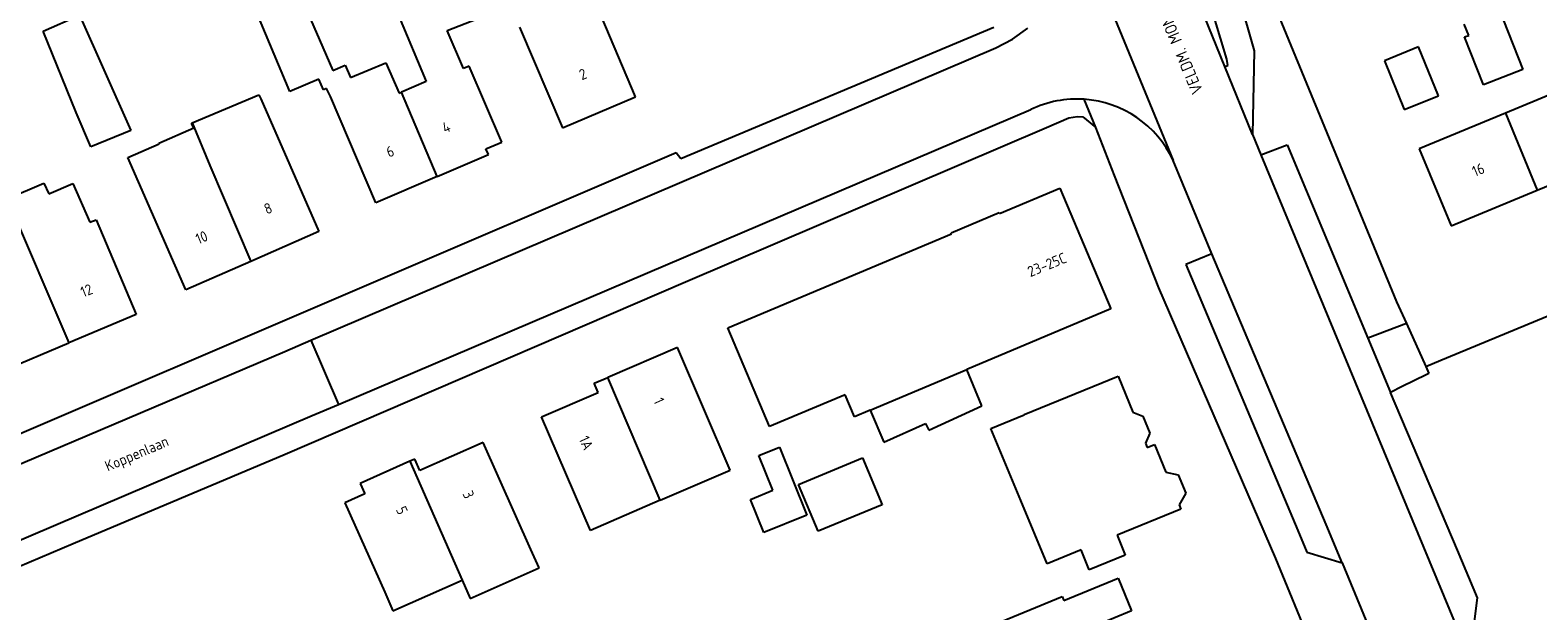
# Model space of a CAD drawing. Extents: x 145741 to 149421, y 457889 to 459999.
# Tile 50 of 84: x 147858 to 147985, y 459322 to 459371. Entities that reach past the tile are written whole.
import ezdxf
from ezdxf.enums import TextEntityAlignment as Align

# ---------------------------------------------------------------- set-up
doc = ezdxf.new("R2010")
doc.units = 0
doc.header["$LTSCALE"] = 4
doc.layers.get('0').update_dxf_attribs({"linetype": 'CONTINUOUS'})
doc.styles.add('ISO', font='ISO')
doc.styles.get("Standard").update_dxf_attribs({"font": 'ISO'})

msp = doc.modelspace()

# ---------------------------------------------------------------- linework, layer by layer
at = {"linetype": 'Continuous'}
for p, q in [((147945.12, 459382.53), (147954.26, 459360.35)), ((147878.98, 459378.57), (147883.57, 459367.9)), ((147960.79, 459378.2), (147973.06, 459348.44)), ((147879.97, 459366.14), (147875.39, 459377.07)), ((147959.43, 459375.33), (147961.09, 459369.56)), ((147909.05, 459365.69), (147905.44, 459374.18)), ((147958.79, 459368.87), (147957.17, 459374.21)), ((147958.6, 459368.26), (147956.53, 459373.34)), ((147859.21, 459371.23), (147862.26, 459372.56)), ((147862.26, 459372.56), (147866.59, 459362.85)), ((147889.11, 459372.54), (147891.43, 459366.98)), ((147893.2, 459371.27), (147895.73, 459372.27)), ((147899.29, 459371.57), (147902.9, 459363.08)), ((147939.17, 459371.53), (147912.85, 459360.48)), ((147940.76, 459370.54), (147942.04, 459371.46)), ((147979.12, 459370.86), (147978.75, 459371.8)), ((147982.05, 459372.11), (147983.67, 459368)), ((147861.99, 459364.37), (147859.21, 459371.23)), ((147894.57, 459368.07), (147893.2, 459371.27)), ((147939.36, 459369.83), (147940.76, 459370.54)), ((147978.77, 459370.73), (147979.12, 459370.86)), ((147980.37, 459366.7), (147978.77, 459370.73)), ((147881.73, 459345.22), (147939.36, 459369.83)), ((147958.85, 459368.34), (147958.79, 459368.87)), ((147961.09, 459369.56), (147960.93, 459362.52)), ((147974.9, 459369.9), (147972.03, 459368.73)), ((147976.57, 459365.79), (147974.9, 459369.9)), ((147883.57, 459367.9), (147884.62, 459368.35)), ((147884.62, 459368.35), (147885.07, 459367.32)), ((147885.07, 459367.32), (147888.04, 459368.56)), ((147888.04, 459368.56), (147889.16, 459366.01)), ((147895.05, 459368.28), (147894.57, 459368.07)), ((147897.8, 459361.89), (147895.05, 459368.28)), ((147958.6, 459368.26), (147958.85, 459368.34)), ((147960.93, 459362.52), (147958.6, 459368.26)), ((147972.03, 459368.73), (147973.7, 459364.62)), ((147983.67, 459368), (147980.37, 459366.7)), ((147882.4, 459367.19), (147879.97, 459366.14)), ((147882.79, 459366.29), (147882.4, 459367.19)), ((147883.06, 459366.41), (147882.79, 459366.29)), ((147883.37, 459365.71), (147883.06, 459366.41)), ((147891.43, 459366.98), (147889.35, 459366.09)), ((147988.83, 459367.06), (147982.23, 459364.33)), ((147871.76, 459363.5), (147877.36, 459365.87)), ((147877.36, 459365.87), (147877.51, 459365.53)), ((147877.51, 459365.53), (147882.4, 459354.36)), ((147887.21, 459356.78), (147883.37, 459365.71)), ((147889.16, 459366.01), (147889.35, 459366.09)), ((147892.35, 459358.99), (147889.35, 459366.09)), ((147902.9, 459363.08), (147909.05, 459365.69)), ((147947.76, 459363.11), (147946.78, 459365.49)), ((147973.7, 459364.62), (147976.57, 459365.79)), ((147863.23, 459361.48), (147861.99, 459364.37)), ((147884.05, 459339.8), (147942.29, 459364.63)), ((147943.62, 459363.12), (147945.48, 459363.92)), ((147945.48, 459363.92), (147946.21, 459364.04)), ((147946.21, 459364.04), (147946.66, 459364.02)), ((147946.66, 459364.02), (147947.76, 459363.11)), ((147982.23, 459364.33), (147974.97, 459361.31)), ((147982.23, 459364.33), (147984.89, 459357.83)), ((147866.59, 459362.85), (147863.23, 459361.48)), ((147868.94, 459361.8), (147871.88, 459363.1)), ((147871.68, 459363.46), (147871.76, 459363.5)), ((147871.88, 459363.1), (147871.68, 459363.46)), ((147871.76, 459363.5), (147873.24, 459359.92)), ((147913.25, 459350.13), (147943.62, 459363.12)), ((147949.34, 459359.08), (147947.76, 459363.11)), ((147960.93, 459362.52), (147961.64, 459360.82)), ((147866.34, 459360.6), (147868.96, 459361.75)), ((147868.96, 459361.75), (147868.94, 459361.8)), ((147896.46, 459361.32), (147897.8, 459361.89)), ((147896.66, 459360.85), (147896.46, 459361.32)), ((147961.64, 459360.82), (147963.85, 459361.67)), ((147963.85, 459361.67), (147970.64, 459345.4)), ((147974.97, 459361.31), (147977.66, 459354.83)), ((147912.45, 459360.99), (147855.66, 459336.65)), ((147871.21, 459349.47), (147866.34, 459360.6)), ((147892.35, 459358.99), (147896.66, 459360.85)), ((147912.85, 459360.48), (147912.45, 459360.99)), ((147957.53, 459352.49), (147954.26, 459360.35)), ((147961.64, 459360.82), (147975.8, 459326.66)), ((147984.89, 459357.83), (147991.49, 459360.57)), ((147873.24, 459359.92), (147876.67, 459351.85)), ((147892.35, 459358.99), (147887.21, 459356.78)), ((147953.06, 459349.63), (147949.34, 459359.08)), ((147856.19, 459357.1), (147859.27, 459358.43)), ((147859.27, 459358.43), (147859.69, 459357.53)), ((147859.69, 459357.53), (147861.72, 459358.39)), ((147861.72, 459358.39), (147863.14, 459355.16)), ((147939.67, 459355.88), (147944.74, 459358.01)), ((147944.74, 459358.01), (147945.05, 459357.27)), ((147977.66, 459354.83), (147984.89, 459357.83)), ((147856.19, 459357.1), (147861.38, 459344.99)), ((147945.05, 459357.27), (147949.02, 459347.85)), ((147863.14, 459355.16), (147863.68, 459355.36)), ((147863.68, 459355.36), (147867.04, 459347.37)), ((147935.58, 459354.26), (147939.63, 459355.97)), ((147939.63, 459355.97), (147939.67, 459355.88)), ((147882.4, 459354.36), (147876.67, 459351.85)), ((147916.81, 459346.25), (147935.61, 459354.17)), ((147935.61, 459354.17), (147935.58, 459354.26)), ((147957.53, 459352.49), (147955.33, 459351.59)), ((147967.14, 459329.7), (147957.53, 459352.49)), ((147876.67, 459351.85), (147871.21, 459349.47)), ((147955.33, 459351.59), (147964.74, 459329.21)), ((147879.56, 459335.62), (147913.25, 459350.13)), ((147962.9, 459326.84), (147953.06, 459349.63)), ((147867.04, 459347.37), (147861.38, 459344.99)), ((147949.02, 459347.85), (147936.9, 459342.75)), ((147973.06, 459348.44), (147973.88, 459346.62)), ((147976.79, 459343.53), (147988.47, 459348.39)), ((147920.31, 459337.95), (147916.81, 459346.25)), ((147973.88, 459346.62), (147970.64, 459345.4)), ((147973.88, 459346.62), (147975.53, 459343.01)), ((147855.68, 459342.59), (147861.38, 459344.99)), ((147879.53, 459344.28), (147881.73, 459345.22)), ((147881.73, 459345.22), (147884.05, 459339.8)), ((147970.64, 459345.4), (147972.54, 459340.83)), ((147853.89, 459333.37), (147879.53, 459344.28)), ((147912.56, 459344.6), (147906.71, 459342.08)), ((147916.99, 459334.28), (147912.56, 459344.6)), ((147975.53, 459343.01), (147976.79, 459343.53)), ((147928.77, 459339.33), (147936.9, 459342.75)), ((147938.16, 459339.7), (147936.9, 459342.75)), ((147975.55, 459342.31), (147973.53, 459341.32)), ((147975.53, 459343.01), (147975.77, 459342.42)), ((147975.77, 459342.42), (147975.55, 459342.31)), ((147905.56, 459341.59), (147906.71, 459342.08)), ((147905.89, 459340.82), (147905.56, 459341.59)), ((147911.11, 459331.75), (147906.71, 459342.08)), ((147941.72, 459338.96), (147949.63, 459342.2)), ((147949.63, 459342.2), (147950.87, 459339.16)), ((147973.53, 459341.32), (147972.54, 459340.83)), ((147881.85, 459338.87), (147884.05, 459339.8)), ((147901.13, 459338.77), (147905.89, 459340.82)), ((147926.67, 459340.63), (147920.31, 459337.95)), ((147927.45, 459338.77), (147926.67, 459340.63)), ((147933.7, 459337.65), (147938.16, 459339.7)), ((147978.17, 459327.56), (147972.54, 459340.83)), ((147856.26, 459327.98), (147881.85, 459338.87)), ((147905.24, 459329.22), (147901.13, 459338.77)), ((147928.77, 459339.33), (147927.45, 459338.77)), ((147928.77, 459339.33), (147929.93, 459336.64)), ((147938.93, 459337.79), (147941.74, 459338.93)), ((147941.74, 459338.93), (147941.72, 459338.96)), ((147950.87, 459339.16), (147951.71, 459338.84)), ((147951.71, 459338.84), (147952.3, 459337.41)), ((147929.93, 459336.64), (147933.42, 459338.22)), ((147933.42, 459338.22), (147933.7, 459337.65)), ((147941.45, 459331.72), (147938.93, 459337.79)), ((147952.3, 459337.41), (147951.94, 459336.55)), ((147896.23, 459336.61), (147890.91, 459334.25)), ((147900.23, 459327.62), (147896.23, 459336.61)), ((147919.42, 459335.51), (147921.14, 459336.21)), ((147921.14, 459336.21), (147923.44, 459330.51)), ((147951.94, 459336.55), (147952.09, 459336.18)), ((147952.09, 459336.18), (147952.7, 459336.43)), ((147952.7, 459336.43), (147953.64, 459334.12)), ((147861.74, 459328.11), (147879.56, 459335.62)), ((147890.07, 459335.03), (147885.87, 459333.16)), ((147890.48, 459335.21), (147890.07, 459335.03)), ((147890.07, 459335.03), (147894.45, 459325.04)), ((147890.91, 459334.25), (147890.48, 459335.21)), ((147920.6, 459332.59), (147919.42, 459335.51)), ((147922.75, 459333.09), (147928.14, 459335.33)), ((147928.14, 459335.33), (147929.78, 459331.37)), ((147911.11, 459331.75), (147916.99, 459334.28)), ((147953.64, 459334.12), (147954.69, 459333.89)), ((147954.69, 459333.89), (147955.32, 459332.35)), ((147886.26, 459332.29), (147884.59, 459331.54)), ((147885.87, 459333.16), (147886.26, 459332.29)), ((147918.7, 459331.83), (147920.6, 459332.59)), ((147924.39, 459329.14), (147922.75, 459333.09)), ((147955.32, 459332.35), (147954.77, 459331.37)), ((147884.59, 459331.54), (147887.94, 459324.01)), ((147911.11, 459331.75), (147905.24, 459329.22)), ((147919.82, 459329.05), (147918.7, 459331.83)), ((147929.78, 459331.37), (147924.39, 459329.14)), ((147943.67, 459326.41), (147941.45, 459331.72)), ((147954.92, 459331.01), (147949.55, 459328.81)), ((147954.77, 459331.37), (147954.92, 459331.01)), ((147923.44, 459330.51), (147919.82, 459329.05)), ((147968.47, 459326.48), (147967.14, 459329.7)), ((147949.55, 459328.81), (147950.24, 459327.13)), ((147964.74, 459329.21), (147965.52, 459327.39)), ((147845.89, 459321.43), (147861.74, 459328.11)), ((147900.93, 459326.06), (147900.23, 459327.62)), ((147946.52, 459327.58), (147943.67, 459326.41)), ((147947.21, 459325.9), (147946.52, 459327.58)), ((147950.24, 459327.13), (147947.21, 459325.9)), ((147965.52, 459327.39), (147968.47, 459326.48)), ((147979.85, 459323.53), (147978.17, 459327.56)), ((147895.14, 459323.48), (147900.93, 459326.06)), ((147967.2, 459316.44), (147962.9, 459326.84)), ((147968.47, 459326.48), (147973.28, 459314.87)), ((147975.8, 459326.66), (147979.21, 459318.43)), ((147888.64, 459322.46), (147894.45, 459325.04)), ((147894.45, 459325.04), (147895.14, 459323.48)), ((147945.07, 459323.31), (147949.63, 459325.2)), ((147949.63, 459325.2), (147950.76, 459322.46)), ((147887.94, 459324.01), (147888.64, 459322.46)), ((147938.54, 459321.01), (147944.92, 459323.65)), ((147944.92, 459323.65), (147945.07, 459323.31)), ((147979.21, 459318.43), (147979.85, 459323.53)), ((147950.76, 459322.46), (147946.3, 459320.61))]:
    msp.add_line(p, q, dxfattribs=at)
for centre, radius, start, end in [((147946.16, 459356.57), 8.94, 86.0549, 115.6745), ((147946.17, 459356.58), 8.93, 25.0187, 86.0781)]:
    msp.add_arc(centre, radius, start, end, dxfattribs=at)

# ---------------------------------------------------------------- texts
msp.add_text('VELDM. MONTGOMERYWEG', height=1, rotation=112.8595).set_placement((147956.81, 459366.19))
at = {"style": 'ISO'}
for s, rotation, p in [('2', 22.1, (147904.61, 459367.6)), ('4', 22.1, (147893.12, 459363.14)), ('6', 22.1, (147888.4, 459361.1)), ('16', 22.5, (147979.93, 459359.56)), ('8', 22.1, (147878.13, 459356.31)), ('10', 22.1, (147872.54, 459353.87)), ('23-25C', 22.1, (147943.65, 459351.57)), ('12', 22.1, (147862.86, 459349.4)), ('1', 294, (147911.02, 459340.12)), ('Koppenlaan', 23.1, (147867.08, 459335.68)), ('1A', 294, (147904.89, 459336.58)), ('3', 294, (147894.99, 459332.23)), ('5', 294, (147889.39, 459330.9))]:
    msp.add_text(s, height=0.9, rotation=rotation, dxfattribs=at).set_placement(p, align=Align.MIDDLE_CENTER)

doc.saveas('drawing.dxf')
